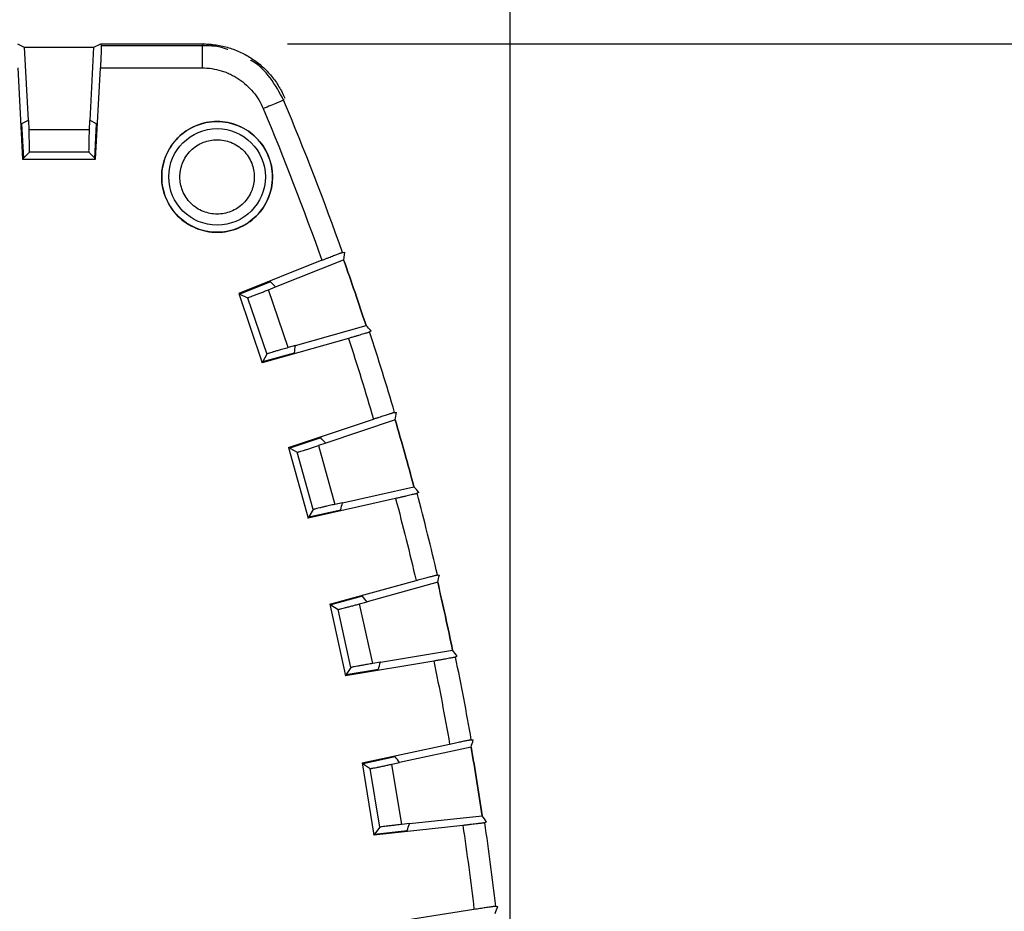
# Model space of a CAD drawing. Header units: millimetres. Extents: x 10 to 410, y 10 to 314.
# Tile 18 of 31: x 266 to 288, y 154 to 174. Entities that reach past the tile are written whole.
import ezdxf

# ---------------------------------------------------------------- set-up
doc = ezdxf.new("R2010")
doc.units = ezdxf.units.MM
doc.header["$LTSCALE"] = 1.5
doc.layers.add('DIMENSIONS', color=140, linetype='Continuous', lineweight=25)
doc.styles.add('SLDTEXTSTYLE0', font='TXT', dxfattribs={"width": 0.7})
doc.dimstyles.new('SLDDIMSTYLE0', dxfattribs={"dimtxt": 3.237012, "dimasz": 4.953, "dimexe": 0, "dimexo": 0.0625, "dimgap": 0.809253, "dimtad": 0, "dimtih": 1, "dimtoh": 1, "dimrnd": 1e-09, "dimzin": 12, "dimdsep": 46, "dimtxsty": 'SLDTEXTSTYLE0', "dimsah": 1, "dimcen": 0.09, "dimadec": 0, "dimazin": 3, "dimtfac": 1, "dimtofl": 0, "dimtmove": 0, "dimatfit": 3, "dimfxl": 0, "dimfrac": 2, "dimtolj": 1, "dimtzin": 12, "dimarcsym": 0})
doc.dimstyles.new('SLDDIMSTYLE2', dxfattribs={"dimtxt": 3.237012, "dimasz": 4.953, "dimexe": 0, "dimexo": 0.0625, "dimgap": 0.809253, "dimtad": 0, "dimtih": 1, "dimtoh": 1, "dimrnd": 1e-09, "dimzin": 4, "dimdsep": 46, "dimtxsty": 'SLDTEXTSTYLE0', "dimsah": 1, "dimcen": 0.09, "dimadec": 0, "dimazin": 1, "dimtfac": 1, "dimtofl": 0, "dimtmove": 0, "dimatfit": 3, "dimfxl": 0, "dimfrac": 2, "dimtolj": 1, "dimtzin": 12, "dimarcsym": 0})

# ---------------------------------------------------------------- blocks, each defined once
blk = doc.blocks.new('_D_2')
at = {"layer": 'DIMENSIONS'}
for p, q in [((161.61, 130.737), (161.61, 197.796)), ((276.61, 152.945), (276.61, 197.796)), ((161.61, 193.033), (209.618, 193.033)), ((214.004, 193.033), (212.917, 193.033)), ((212.917, 193.033), (212.917, 187.889)), ((223.623, 193.033), (224.71, 193.033)), ((224.71, 193.033), (224.71, 187.889)), ((276.61, 193.033), (228.01, 193.033)), ((212.917, 187.889), (214.004, 187.889)), ((224.71, 187.889), (223.623, 187.889))]:
    blk.add_line(p, q, dxfattribs=at)
for points in [[(161.61, 193.033), (166.563, 192.271), (166.563, 193.795)], [(276.61, 193.033), (271.657, 193.795), (271.657, 192.271)]]:
    blk.add_solid(points, dxfattribs=at)
at = {"layer": 'DIMENSIONS', "char_height": 3.175, "attachment_point": 1, "style": 'SLDTEXTSTYLE0'}
for s, insert in [('115.0', (212.658, 197.851)), ('4.53', (214.004, 191.982))]:
    blk.add_mtext(s, dxfattribs=dict(at, insert=insert))
blk = doc.blocks.new('_D_4')
at = {"layer": 'DIMENSIONS'}
for p, q in [((271.591, 173.727), (300.865, 173.727)), ((296.102, 173.727), (296.102, 158.208)), ((291.293, 152.339), (290.206, 152.339)), ((290.206, 152.339), (290.206, 147.194)), ((300.912, 152.339), (301.999, 152.339)), ((301.999, 152.339), (301.999, 147.194)), ((290.206, 147.194), (291.293, 147.194)), ((301.999, 147.194), (300.912, 147.194)), ((296.102, 129.419), (296.102, 146.47)), ((288.962, 129.419), (300.865, 129.419))]:
    blk.add_line(p, q, dxfattribs=at)
for points in [[(296.102, 173.727), (295.34, 168.774), (296.864, 168.774)], [(296.102, 129.419), (296.864, 134.372), (295.34, 134.372)]]:
    blk.add_solid(points, dxfattribs=at)
at = {"layer": 'DIMENSIONS', "char_height": 3.175, "attachment_point": 1, "style": 'SLDTEXTSTYLE0'}
for s, insert in [('44.3', (291.293, 157.156)), ('1.74', (291.293, 151.287))]:
    blk.add_mtext(s, dxfattribs=dict(at, insert=insert))

msp = doc.modelspace()

# ---------------------------------------------------------------- linework, layer by layer
for p, q in [((265.496, 173.727), (265.648, 173.653)), ((265.648, 173.653), (265.735, 172.001)), ((265.648, 173.653), (267.222, 173.653)), ((267.136, 172.001), (267.222, 173.653)), ((267.222, 173.653), (267.375, 173.727)), ((267.222, 173.653), (267.375, 173.727)), ((267.375, 173.727), (267.386, 173.686)), ((267.375, 173.727), (269.686, 173.727)), ((267.375, 173.727), (267.386, 173.686)), ((267.375, 173.727), (269.686, 173.727)), ((269.66, 173.686), (267.386, 173.686)), ((269.66, 173.686), (269.686, 173.727)), ((269.892, 173.696), (269.686, 173.727)), ((265.502, 173.187), (265.61, 171.127)), ((265.502, 173.187), (265.61, 171.127)), ((267.26, 171.127), (267.368, 173.187)), ((267.26, 171.127), (267.368, 173.187)), ((267.368, 173.187), (269.66, 173.187)), ((267.368, 173.187), (269.66, 173.187)), ((271.514, 172.477), (271.502, 172.46)), ((271.514, 172.477), (271.502, 172.46)), ((265.735, 172.001), (265.59, 171.927)), ((265.75, 172.001), (265.735, 172.001)), ((265.757, 171.788), (265.75, 172.001)), ((267.121, 172.001), (267.113, 171.788)), ((267.136, 172.001), (267.121, 172.001)), ((267.28, 171.927), (267.136, 172.001)), ((265.59, 171.927), (265.631, 171.149)), ((267.113, 171.788), (265.757, 171.788)), ((267.239, 171.149), (267.28, 171.927)), ((265.61, 171.127), (265.631, 171.149)), ((265.61, 171.127), (267.26, 171.127)), ((265.61, 171.127), (267.26, 171.127)), ((265.766, 171.288), (265.631, 171.149)), ((267.104, 171.288), (265.766, 171.288)), ((267.239, 171.149), (267.104, 171.288)), ((267.239, 171.149), (267.24, 171.165)), ((267.26, 171.127), (267.239, 171.149)), ((271.32, 168.245), (272.855, 168.859)), ((272.832, 169.024), (272.874, 169.026)), ((272.874, 169.026), (272.855, 168.859)), ((272.874, 169.026), (272.855, 168.859)), ((272.365, 168.846), (270.488, 168.095)), ((272.365, 168.846), (270.488, 168.095)), ((271.202, 168.357), (270.515, 168.083)), ((271.158, 168.18), (271.32, 168.245)), ((271.202, 168.357), (271.32, 168.245)), ((271.202, 168.357), (271.32, 168.245)), ((270.488, 168.095), (271.019, 166.533)), ((270.488, 168.095), (271.019, 166.533)), ((270.488, 168.095), (270.515, 168.083)), ((270.515, 168.083), (270.69, 168.002)), ((270.69, 168.002), (271.123, 166.73)), ((271.602, 166.875), (271.158, 168.18)), ((271.77, 166.922), (273.361, 167.373)), ((272.965, 167.084), (271.019, 166.533)), ((273.478, 167.252), (273.443, 167.228)), ((273.478, 167.252), (273.443, 167.228)), ((271.77, 166.922), (271.602, 166.875)), ((271.033, 166.56), (271.745, 166.761)), ((271.123, 166.73), (271.033, 166.56)), ((271.019, 166.533), (271.033, 166.56)), ((274.004, 165.414), (274.047, 165.414)), ((274.004, 165.414), (274.047, 165.414)), ((271.612, 164.618), (273.529, 165.263)), ((274.018, 165.248), (272.452, 164.721)), ((272.34, 164.84), (271.639, 164.604)), ((272.452, 164.721), (272.286, 164.665)), ((272.286, 164.665), (272.657, 163.338)), ((271.612, 164.618), (272.056, 163.029)), ((271.612, 164.618), (272.056, 163.029)), ((271.639, 164.604), (271.612, 164.618)), ((271.639, 164.604), (271.809, 164.514)), ((272.17, 163.22), (271.809, 164.514)), ((272.827, 163.376), (274.44, 163.736)), ((274.551, 163.609), (274.515, 163.587)), ((274.551, 163.609), (274.515, 163.587)), ((274.029, 163.47), (272.056, 163.029)), ((272.827, 163.376), (272.657, 163.338)), ((272.17, 163.22), (272.071, 163.055)), ((272.071, 163.055), (272.793, 163.216)), ((272.056, 163.029), (272.071, 163.055)), ((274.974, 161.745), (275.016, 161.743)), ((274.974, 161.745), (275.016, 161.743)), ((272.541, 161.084), (274.49, 161.621)), ((274.978, 161.579), (273.385, 161.14)), ((272.541, 161.084), (272.895, 159.472)), ((272.541, 161.084), (272.895, 159.472)), ((272.567, 161.068), (272.541, 161.084)), ((273.28, 161.265), (272.567, 161.068)), ((273.216, 161.093), (273.385, 161.14)), ((273.512, 159.747), (273.216, 161.093)), ((272.567, 161.068), (272.732, 160.969)), ((273.02, 159.657), (272.732, 160.969)), ((273.685, 159.775), (275.315, 160.045)), ((274.89, 159.802), (272.895, 159.472)), ((273.685, 159.775), (273.512, 159.747)), ((275.419, 159.912), (275.381, 159.892)), ((275.419, 159.912), (275.381, 159.892)), ((273.02, 159.657), (272.912, 159.497)), ((272.912, 159.497), (273.642, 159.618)), ((272.895, 159.472), (272.912, 159.497)), ((275.737, 158.028), (275.779, 158.023)), ((275.737, 158.028), (275.779, 158.023)), ((273.271, 157.503), (275.247, 157.93)), ((275.732, 157.861), (274.116, 157.512)), ((274.018, 157.642), (273.296, 157.486)), ((273.271, 157.503), (273.535, 155.874)), ((273.271, 157.503), (273.535, 155.874)), ((273.296, 157.486), (273.271, 157.503)), ((273.296, 157.486), (273.455, 157.377)), ((273.67, 156.051), (273.455, 157.377)), ((273.946, 157.475), (274.116, 157.512)), ((274.166, 156.114), (273.946, 157.475)), ((274.34, 156.133), (275.983, 156.311)), ((275.545, 156.093), (273.535, 155.874)), ((273.67, 156.051), (273.553, 155.898)), ((273.553, 155.898), (274.288, 155.978)), ((274.34, 156.133), (274.166, 156.114)), ((276.079, 156.173), (276.04, 156.155)), ((276.079, 156.173), (276.04, 156.155)), ((273.535, 155.874), (273.553, 155.898)), ((273.8, 153.887), (275.797, 154.203)), ((276.291, 154.273), (276.333, 154.266)), ((276.291, 154.273), (276.333, 154.266))]:
    msp.add_line(p, q)
for radius in [1.25, 1.089]:
    msp.add_circle((270, 170.727), radius)
for radius, start, end in [(67.959, 19.59986, 22.7065), (67.926, 18.13791, 19.46209), (67.959, 16.39986, 18.00014), (67.926, 14.93791, 16.26209), (67.959, 13.19986, 14.80014), (67.926, 11.73791, 13.06209), (67.959, 9.99986, 11.60014), (67.926, 8.53791, 9.86209), (67.959, 6.79986, 8.40014)]:
    msp.add_arc((208.81, 146.227), radius, start, end)
for centre, major_axis, start_param, end_param in [((221.39, 101.771), (-25.161, 88.919), 5.269034, 5.270927), ((197.033, 187.846), (-23.556, 83.245), 4.223496, 4.225438), ((194.074, 190.015), (-29.475, 87.583), 4.153851, 4.155743), ((222.606, 105.232), (-27.594, 81.995), 5.19934, 5.201282), ((218.889, 101.138), (-20.159, 90.185), 5.269034, 5.270927), ((199.375, 188.439), (-18.872, 84.431), 4.223496, 4.225438), ((196.541, 190.77), (-24.54, 89.092), 4.153851, 4.155743), ((220.296, 104.526), (-22.974, 83.408), 5.19934, 5.201282), ((216.356, 100.646), (-15.093, 91.169), 5.269034, 5.270927), ((201.746, 188.9), (-14.13, 85.352), 4.223496, 4.225438), ((199.047, 191.385), (-19.529, 90.323), 4.153851, 4.155743), ((217.951, 103.95), (-18.283, 84.56), 5.19934, 5.201282), ((213.8, 100.296), (-9.98, 91.87), 5.269034, 5.270927), ((204.139, 189.228), (-9.343, 86.008), 4.223496, 4.225438), ((201.583, 191.86), (-14.456, 91.272), 4.153851, 4.155743)]:
    msp.add_ellipse(centre, major_axis=major_axis, ratio=0.866047, start_param=start_param, end_param=end_param)
for points, knots in [([(267.386, 173.686), (267.386, 173.684), (267.387, 173.68), (267.387, 173.662), (267.386, 173.635), (267.385, 173.598), (267.384, 173.551), (267.382, 173.494), (267.379, 173.427), (267.376, 173.353), (267.372, 173.272), (267.37, 173.215), (267.368, 173.187)], [0, 0, 0, 0, 0.0873537, 0.1775051, 0.2704599, 0.366223, 0.4647988, 0.5661915, 0.6704048, 0.7774419, 0.8873061, 1, 1, 1, 1]), ([(267.386, 173.686), (267.386, 173.684), (267.387, 173.68), (267.387, 173.662), (267.386, 173.635), (267.385, 173.598), (267.384, 173.551), (267.382, 173.494), (267.379, 173.427), (267.376, 173.353), (267.372, 173.272), (267.37, 173.215), (267.368, 173.187)], [0, 0, 0, 0, 0.087354, 0.177505, 0.27046, 0.366223, 0.464799, 0.566191, 0.670405, 0.777442, 0.887306, 1, 1, 1, 1]), ([(269.66, 173.686), (269.66, 173.683), (269.66, 173.657), (269.66, 173.541), (269.66, 173.368), (269.66, 173.244), (269.66, 173.187)], [0, 0, 0, 0, 0.249991, 0.499997, 0.750003, 1.000009, 1.000009, 1.000009, 1.000009]), ([(269.66, 173.686), (269.66, 173.683), (269.66, 173.657), (269.66, 173.541), (269.66, 173.368), (269.66, 173.244), (269.66, 173.187)], [0, 0, 0, 0, 0.249991, 0.499997, 0.750003, 1.000009, 1.000009, 1.000009, 1.000009]), ([(270.239, 173.6), (270.239, 173.6), (270.062, 173.683), (269.861, 173.685), (269.66, 173.686)], [0, 0, 0, 0, 0.002776, 1, 1, 1, 1]), ([(270.239, 173.6), (270.239, 173.6), (270.062, 173.683), (269.861, 173.685), (269.66, 173.686)], [0, 0, 0, 0, 0.002776, 1, 1, 1, 1]), ([(269.686, 173.727), (269.735, 173.726), (269.833, 173.724), (269.979, 173.707), (270.123, 173.68), (270.265, 173.643), (270.404, 173.595), (270.539, 173.538), (270.669, 173.47), (270.794, 173.394), (270.913, 173.308), (271.026, 173.214), (271.131, 173.111), (271.228, 173.002), (271.318, 172.885), (271.398, 172.763), (271.47, 172.635), (271.509, 172.545), (271.529, 172.501)], [0, 0, 0, 0, 0.062507, 0.125011, 0.187513, 0.250012, 0.312511, 0.375007, 0.437504, 0.499999, 0.562495, 0.624991, 0.687488, 0.749987, 0.812487, 0.874988, 0.937493, 1, 1, 1, 1]), ([(269.686, 173.727), (269.735, 173.726), (269.833, 173.724), (269.979, 173.707), (270.123, 173.68), (270.265, 173.643), (270.404, 173.595), (270.539, 173.538), (270.669, 173.47), (270.794, 173.394), (270.913, 173.308), (271.026, 173.214), (271.131, 173.111), (271.228, 173.002), (271.318, 172.885), (271.398, 172.763), (271.47, 172.635), (271.509, 172.545), (271.529, 172.501)], [0, 0, 0, 0, 0.062507, 0.125011, 0.187513, 0.250012, 0.312511, 0.375007, 0.437504, 0.499999, 0.562495, 0.624991, 0.687488, 0.749987, 0.812487, 0.874988, 0.937493, 1, 1, 1, 1]), ([(271.502, 172.46), (271.41, 172.63), (271.224, 172.971), (270.938, 173.271), (270.756, 173.356), (270.751, 173.359)], [0, 0, 0, 0, 0.492947, 0.985803, 1, 1, 1, 1]), ([(271.502, 172.46), (271.41, 172.63), (271.224, 172.971), (270.938, 173.271), (270.756, 173.356), (270.751, 173.359)], [0, 0, 0, 0, 0.492947, 0.985803, 1, 1, 1, 1]), ([(269.66, 173.187), (269.734, 173.187), (269.881, 173.176), (270.061, 173.136), (270.199, 173.088), (270.334, 173.03), (270.558, 172.904), (270.831, 172.655), (270.985, 172.402), (271.042, 172.267)], [0, 0, 0, 0, 0.00021866, 0.00043732, 0.00054665, 0.00065598, 0.00087464, 0.00131196, 0.001749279, 0.001749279, 0.001749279, 0.001749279]), ([(269.66, 173.187), (269.734, 173.187), (269.881, 173.176), (270.061, 173.136), (270.199, 173.088), (270.334, 173.03), (270.558, 172.904), (270.831, 172.655), (270.985, 172.402), (271.042, 172.267)], [0, 0, 0, 0, 0.00021866, 0.00043732, 0.00054665, 0.00065598, 0.00087464, 0.00131196, 0.001749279, 0.001749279, 0.001749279, 0.001749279]), ([(271.502, 172.46), (271.496, 172.457), (271.445, 172.436), (271.273, 172.364), (271.16, 172.317), (271.042, 172.267)], [0, 0, 0, 0, 0.5, 0.5, 1, 1, 1, 1]), ([(271.502, 172.46), (271.496, 172.457), (271.445, 172.436), (271.273, 172.364), (271.16, 172.317), (271.042, 172.267)], [0, 0, 0, 0, 0.5, 0.5, 1, 1, 1, 1]), ([(271.25, 170.727), (271.25, 170.891), (271.218, 171.054), (271.093, 171.356), (271, 171.495), (270.768, 171.726), (270.63, 171.819), (270.327, 171.944), (270.164, 171.977), (269.837, 171.977), (269.673, 171.944), (269.371, 171.819), (269.232, 171.726), (269.001, 171.495), (268.908, 171.356), (268.783, 171.054), (268.75, 170.891), (268.75, 170.727)], [0, 0, 0, 0, 0.125, 0.125, 0.25, 0.25, 0.375, 0.375, 0.5, 0.5, 0.625, 0.625, 0.75, 0.75, 0.875, 0.875, 1, 1, 1, 1]), ([(265.766, 171.288), (265.766, 171.29), (265.767, 171.292), (265.767, 171.305), (265.768, 171.329), (265.768, 171.37), (265.767, 171.435), (265.765, 171.514), (265.763, 171.602), (265.76, 171.695), (265.758, 171.757), (265.757, 171.788)], [0, 0, 0, 0, 0.0796621, 0.1593609, 0.2403244, 0.3686609, 0.4999934, 0.6283481, 0.7597117, 0.8791241, 1, 1, 1, 1]), ([(265.766, 171.288), (265.766, 171.29), (265.767, 171.292), (265.767, 171.305), (265.768, 171.329), (265.768, 171.37), (265.767, 171.435), (265.765, 171.514), (265.763, 171.602), (265.76, 171.695), (265.758, 171.757), (265.757, 171.788)], [0, 0, 0, 0, 0.079662, 0.159361, 0.240324, 0.368661, 0.499993, 0.628348, 0.759712, 0.879124, 1, 1, 1, 1]), ([(267.113, 171.788), (267.113, 171.768), (267.111, 171.727), (267.109, 171.665), (267.107, 171.594), (267.105, 171.515), (267.103, 171.436), (267.103, 171.371), (267.102, 171.325), (267.103, 171.295), (267.104, 171.291), (267.104, 171.288)], [0, 0, 0, 0, 0.079699, 0.159432, 0.240426, 0.368797, 0.500142, 0.628485, 0.759814, 0.879179, 1, 1, 1, 1]), ([(267.113, 171.788), (267.113, 171.768), (267.111, 171.727), (267.109, 171.665), (267.107, 171.594), (267.105, 171.515), (267.103, 171.436), (267.103, 171.371), (267.102, 171.325), (267.103, 171.295), (267.104, 171.291), (267.104, 171.288)], [0, 0, 0, 0, 0.079699, 0.1594323, 0.2404262, 0.3687972, 0.500142, 0.6284849, 0.7598136, 0.8791794, 1, 1, 1, 1]), ([(269.161, 170.727), (269.162, 170.753), (269.163, 170.806), (269.175, 170.884), (269.193, 170.961), (269.229, 171.065), (269.293, 171.191), (269.403, 171.324), (269.536, 171.434), (269.732, 171.535), (270, 171.586), (270.325, 171.525), (270.562, 171.368), (270.707, 171.191), (270.784, 171.042), (270.831, 170.885), (270.837, 170.78), (270.84, 170.727)], [0, 0, 0, 0, 0.030181, 0.060117, 0.090078, 0.120333, 0.185336, 0.250543, 0.315546, 0.380753, 0.500411, 0.62007, 0.749587, 0.81459, 0.879797, 0.939849, 1, 1, 1, 1]), ([(269.161, 170.727), (269.162, 170.753), (269.163, 170.806), (269.175, 170.884), (269.193, 170.961), (269.229, 171.065), (269.293, 171.191), (269.403, 171.324), (269.536, 171.434), (269.732, 171.535), (270, 171.586), (270.325, 171.525), (270.562, 171.368), (270.707, 171.191), (270.784, 171.042), (270.831, 170.885), (270.837, 170.78), (270.84, 170.727)], [0, 0, 0, 0, 0.030181, 0.060117, 0.090078, 0.120333, 0.185336, 0.250543, 0.315546, 0.380753, 0.500411, 0.62007, 0.749587, 0.81459, 0.879797, 0.939849, 1, 1, 1, 1]), ([(268.75, 170.727), (268.75, 170.563), (268.783, 170.4), (268.908, 170.097), (269.001, 169.959), (269.232, 169.727), (269.371, 169.635), (269.673, 169.509), (269.837, 169.477), (270.164, 169.477), (270.327, 169.509), (270.63, 169.635), (270.768, 169.727), (271, 169.959), (271.093, 170.097), (271.218, 170.4), (271.25, 170.563), (271.25, 170.727)], [0, 0, 0, 0, 0.125, 0.125, 0.25, 0.25, 0.375, 0.375, 0.5, 0.5, 0.625, 0.625, 0.75, 0.75, 0.875, 0.875, 1, 1, 1, 1]), ([(270.84, 170.727), (270.839, 170.7), (270.838, 170.648), (270.826, 170.569), (270.808, 170.493), (270.772, 170.389), (270.707, 170.263), (270.598, 170.129), (270.465, 170.02), (270.269, 169.919), (270, 169.867), (269.675, 169.929), (269.439, 170.085), (269.294, 170.263), (269.217, 170.412), (269.169, 170.569), (269.164, 170.674), (269.161, 170.727)], [0, 0, 0, 0, 0.030181, 0.060117, 0.090078, 0.120333, 0.185336, 0.250543, 0.315546, 0.380753, 0.500411, 0.62007, 0.749587, 0.81459, 0.879797, 0.939849, 1, 1, 1, 1]), ([(270.84, 170.727), (270.839, 170.7), (270.838, 170.648), (270.826, 170.569), (270.808, 170.493), (270.772, 170.389), (270.707, 170.263), (270.598, 170.129), (270.465, 170.02), (270.269, 169.919), (270, 169.867), (269.675, 169.929), (269.439, 170.085), (269.294, 170.263), (269.217, 170.412), (269.169, 170.569), (269.164, 170.674), (269.161, 170.727)], [0, 0, 0, 0, 0.030181, 0.060117, 0.090078, 0.120333, 0.185336, 0.250543, 0.315546, 0.380753, 0.500411, 0.62007, 0.749587, 0.81459, 0.879797, 0.939849, 1, 1, 1, 1]), ([(272.365, 168.846), (272.386, 168.855), (272.429, 168.872), (272.491, 168.896), (272.55, 168.919), (272.605, 168.94), (272.655, 168.96), (272.699, 168.977), (272.738, 168.991), (272.77, 169.003), (272.795, 169.012), (272.814, 169.019), (272.827, 169.023), (272.83, 169.023), (272.832, 169.024)], [0, 0, 0, 0, 0.0911151, 0.1808109, 0.2690884, 0.3559489, 0.4413937, 0.5254243, 0.6080421, 0.6892488, 0.7690461, 0.8474358, 0.9244197, 1, 1, 1, 1]), ([(272.365, 168.846), (272.386, 168.855), (272.429, 168.872), (272.491, 168.896), (272.55, 168.919), (272.605, 168.94), (272.655, 168.96), (272.699, 168.977), (272.738, 168.991), (272.77, 169.003), (272.795, 169.012), (272.814, 169.019), (272.827, 169.023), (272.83, 169.023), (272.832, 169.024)], [0, 0, 0, 0, 0.0911151, 0.1808109, 0.2690884, 0.3559489, 0.4413937, 0.5254243, 0.6080421, 0.6892488, 0.7690461, 0.8474358, 0.9244197, 1, 1, 1, 1]), ([(270.69, 168.002), (270.691, 168.002), (270.694, 168.002), (270.706, 168.006), (270.729, 168.014), (270.768, 168.028), (270.828, 168.051), (270.902, 168.079), (270.984, 168.111), (271.071, 168.145), (271.129, 168.168), (271.158, 168.18)], [0, 0, 0, 0, 0.079638, 0.159311, 0.24025, 0.368555, 0.499871, 0.62823, 0.759618, 0.879071, 1, 1, 1, 1]), ([(270.69, 168.002), (270.691, 168.002), (270.694, 168.002), (270.706, 168.006), (270.729, 168.014), (270.768, 168.028), (270.828, 168.051), (270.902, 168.079), (270.984, 168.111), (271.071, 168.145), (271.129, 168.168), (271.158, 168.18)], [0, 0, 0, 0, 0.079638, 0.159311, 0.24025, 0.368555, 0.499871, 0.62823, 0.759618, 0.879071, 1, 1, 1, 1]), ([(273.443, 167.228), (273.441, 167.227), (273.437, 167.225), (273.42, 167.219), (273.393, 167.21), (273.356, 167.198), (273.31, 167.184), (273.254, 167.168), (273.191, 167.149), (273.12, 167.128), (273.044, 167.106), (272.992, 167.091), (272.965, 167.084)], [0, 0, 0, 0, 0.0908696, 0.1837602, 0.2786751, 0.3756176, 0.4745905, 0.5755966, 0.6786383, 0.783718, 0.890838, 1, 1, 1, 1]), ([(273.443, 167.228), (273.441, 167.227), (273.437, 167.225), (273.42, 167.219), (273.393, 167.21), (273.356, 167.198), (273.31, 167.184), (273.254, 167.168), (273.191, 167.149), (273.12, 167.128), (273.044, 167.106), (272.992, 167.091), (272.965, 167.084)], [0, 0, 0, 0, 0.09087, 0.18376, 0.278675, 0.375618, 0.474591, 0.575597, 0.678638, 0.783718, 0.890838, 1, 1, 1, 1]), ([(271.602, 166.875), (271.582, 166.869), (271.542, 166.858), (271.483, 166.841), (271.415, 166.821), (271.339, 166.799), (271.263, 166.777), (271.201, 166.757), (271.157, 166.743), (271.129, 166.734), (271.125, 166.732), (271.123, 166.73)], [0, 0, 0, 0, 0.079735, 0.1595, 0.240519, 0.368915, 0.500264, 0.628591, 0.759888, 0.879217, 1, 1, 1, 1]), ([(271.602, 166.875), (271.582, 166.869), (271.542, 166.858), (271.483, 166.841), (271.415, 166.821), (271.339, 166.799), (271.263, 166.777), (271.201, 166.757), (271.157, 166.743), (271.129, 166.734), (271.125, 166.732), (271.123, 166.73)], [0, 0, 0, 0, 0.079735, 0.1595, 0.240519, 0.368915, 0.500264, 0.628591, 0.759888, 0.879217, 1, 1, 1, 1]), ([(273.529, 165.263), (273.55, 165.27), (273.594, 165.285), (273.657, 165.306), (273.717, 165.326), (273.773, 165.344), (273.824, 165.36), (273.87, 165.375), (273.909, 165.387), (273.941, 165.397), (273.967, 165.405), (273.986, 165.41), (274, 165.414), (274.003, 165.414), (274.004, 165.414)], [0, 0, 0, 0, 0.091115, 0.180811, 0.269088, 0.355949, 0.441394, 0.525424, 0.608042, 0.689249, 0.769046, 0.847436, 0.92442, 1, 1, 1, 1]), ([(273.529, 165.263), (273.55, 165.27), (273.594, 165.285), (273.657, 165.306), (273.717, 165.326), (273.773, 165.344), (273.824, 165.36), (273.87, 165.375), (273.909, 165.387), (273.941, 165.397), (273.967, 165.405), (273.986, 165.41), (274, 165.414), (274.003, 165.414), (274.004, 165.414)], [0, 0, 0, 0, 0.091115, 0.180811, 0.269088, 0.355949, 0.441394, 0.525424, 0.608042, 0.689249, 0.769046, 0.847436, 0.92442, 1, 1, 1, 1]), ([(271.809, 164.514), (271.81, 164.514), (271.813, 164.514), (271.825, 164.517), (271.848, 164.523), (271.888, 164.535), (271.95, 164.555), (272.025, 164.579), (272.109, 164.606), (272.197, 164.635), (272.256, 164.655), (272.286, 164.665)], [0, 0, 0, 0, 0.079638, 0.159311, 0.24025, 0.368555, 0.499871, 0.62823, 0.759618, 0.879071, 1, 1, 1, 1]), ([(271.809, 164.514), (271.81, 164.514), (271.813, 164.514), (271.825, 164.517), (271.848, 164.523), (271.888, 164.535), (271.95, 164.555), (272.025, 164.579), (272.109, 164.606), (272.197, 164.635), (272.256, 164.655), (272.286, 164.665)], [0, 0, 0, 0, 0.079638, 0.159311, 0.24025, 0.368555, 0.499871, 0.62823, 0.759618, 0.879071, 1, 1, 1, 1]), ([(274.515, 163.587), (274.513, 163.586), (274.509, 163.584), (274.491, 163.579), (274.463, 163.572), (274.426, 163.563), (274.379, 163.551), (274.323, 163.538), (274.258, 163.522), (274.187, 163.506), (274.11, 163.488), (274.056, 163.476), (274.029, 163.47)], [0, 0, 0, 0, 0.09087, 0.18376, 0.278675, 0.375618, 0.474591, 0.575597, 0.678638, 0.783718, 0.890838, 1, 1, 1, 1]), ([(274.515, 163.587), (274.513, 163.586), (274.509, 163.584), (274.491, 163.579), (274.463, 163.572), (274.426, 163.563), (274.379, 163.551), (274.323, 163.538), (274.258, 163.522), (274.187, 163.506), (274.11, 163.488), (274.056, 163.476), (274.029, 163.47)], [0, 0, 0, 0, 0.0908696, 0.1837602, 0.2786751, 0.3756176, 0.4745905, 0.5755966, 0.6786383, 0.783718, 0.890838, 1, 1, 1, 1]), ([(272.657, 163.338), (272.637, 163.333), (272.596, 163.324), (272.536, 163.31), (272.467, 163.294), (272.39, 163.277), (272.313, 163.258), (272.25, 163.243), (272.205, 163.231), (272.176, 163.223), (272.172, 163.221), (272.17, 163.22)], [0, 0, 0, 0, 0.079735, 0.1595, 0.240519, 0.368915, 0.500264, 0.628591, 0.759888, 0.879217, 1, 1, 1, 1]), ([(272.657, 163.338), (272.637, 163.333), (272.596, 163.324), (272.536, 163.31), (272.467, 163.294), (272.39, 163.277), (272.313, 163.258), (272.25, 163.243), (272.205, 163.231), (272.176, 163.223), (272.172, 163.221), (272.17, 163.22)], [0, 0, 0, 0, 0.079735, 0.1595, 0.240519, 0.368915, 0.500264, 0.628591, 0.759888, 0.879217, 1, 1, 1, 1]), ([(274.49, 161.621), (274.513, 161.627), (274.557, 161.639), (274.621, 161.656), (274.682, 161.673), (274.739, 161.688), (274.791, 161.701), (274.837, 161.713), (274.877, 161.723), (274.91, 161.731), (274.936, 161.738), (274.956, 161.742), (274.969, 161.745), (274.972, 161.745), (274.974, 161.745)], [0, 0, 0, 0, 0.0911151, 0.1808109, 0.2690884, 0.3559489, 0.4413937, 0.5254243, 0.6080421, 0.6892488, 0.7690461, 0.8474358, 0.9244197, 1, 1, 1, 1]), ([(274.49, 161.621), (274.513, 161.627), (274.557, 161.639), (274.621, 161.656), (274.682, 161.673), (274.739, 161.688), (274.791, 161.701), (274.837, 161.713), (274.877, 161.723), (274.91, 161.731), (274.936, 161.738), (274.956, 161.742), (274.969, 161.745), (274.972, 161.745), (274.974, 161.745)], [0, 0, 0, 0, 0.091115, 0.180811, 0.269088, 0.355949, 0.441394, 0.525424, 0.608042, 0.689249, 0.769046, 0.847436, 0.92442, 1, 1, 1, 1]), ([(272.732, 160.969), (272.733, 160.969), (272.735, 160.968), (272.748, 160.971), (272.771, 160.976), (272.812, 160.986), (272.875, 161.002), (272.951, 161.022), (273.036, 161.044), (273.126, 161.068), (273.186, 161.085), (273.216, 161.093)], [0, 0, 0, 0, 0.079638, 0.159311, 0.24025, 0.368555, 0.499871, 0.62823, 0.759618, 0.879071, 1, 1, 1, 1]), ([(272.732, 160.969), (272.733, 160.969), (272.735, 160.968), (272.748, 160.971), (272.771, 160.976), (272.812, 160.986), (272.875, 161.002), (272.951, 161.022), (273.036, 161.044), (273.126, 161.068), (273.186, 161.085), (273.216, 161.093)], [0, 0, 0, 0, 0.079638, 0.159311, 0.24025, 0.368555, 0.499871, 0.62823, 0.759618, 0.879071, 1, 1, 1, 1]), ([(273.512, 159.747), (273.492, 159.743), (273.451, 159.737), (273.391, 159.726), (273.32, 159.714), (273.242, 159.701), (273.165, 159.687), (273.1, 159.675), (273.055, 159.666), (273.026, 159.659), (273.022, 159.658), (273.02, 159.657)], [0, 0, 0, 0, 0.079735, 0.1595, 0.240519, 0.368915, 0.500264, 0.628591, 0.759888, 0.879217, 1, 1, 1, 1]), ([(273.512, 159.747), (273.492, 159.743), (273.451, 159.737), (273.391, 159.726), (273.32, 159.714), (273.242, 159.701), (273.165, 159.687), (273.1, 159.675), (273.055, 159.666), (273.026, 159.659), (273.022, 159.658), (273.02, 159.657)], [0, 0, 0, 0, 0.079735, 0.1595, 0.240519, 0.368915, 0.500264, 0.628591, 0.759888, 0.879217, 1, 1, 1, 1]), ([(275.381, 159.892), (275.379, 159.891), (275.375, 159.89), (275.357, 159.886), (275.329, 159.88), (275.291, 159.873), (275.244, 159.864), (275.187, 159.854), (275.122, 159.842), (275.049, 159.829), (274.971, 159.816), (274.917, 159.807), (274.89, 159.802)], [0, 0, 0, 0, 0.0908696, 0.1837602, 0.2786751, 0.3756176, 0.4745905, 0.5755966, 0.6786383, 0.783718, 0.890838, 1, 1, 1, 1]), ([(275.381, 159.892), (275.379, 159.891), (275.375, 159.89), (275.357, 159.886), (275.329, 159.88), (275.291, 159.873), (275.244, 159.864), (275.187, 159.854), (275.122, 159.842), (275.049, 159.829), (274.971, 159.816), (274.917, 159.807), (274.89, 159.802)], [0, 0, 0, 0, 0.09087, 0.18376, 0.278675, 0.375618, 0.474591, 0.575597, 0.678638, 0.783718, 0.890838, 1, 1, 1, 1]), ([(275.247, 157.93), (275.27, 157.935), (275.314, 157.945), (275.38, 157.959), (275.442, 157.971), (275.499, 157.983), (275.552, 157.994), (275.598, 158.003), (275.639, 158.011), (275.672, 158.017), (275.699, 158.022), (275.719, 158.026), (275.732, 158.028), (275.735, 158.028), (275.737, 158.028)], [0, 0, 0, 0, 0.0911151, 0.1808109, 0.2690884, 0.3559489, 0.4413937, 0.5254243, 0.6080421, 0.6892488, 0.7690461, 0.8474358, 0.9244197, 1, 1, 1, 1]), ([(275.247, 157.93), (275.27, 157.935), (275.314, 157.945), (275.38, 157.959), (275.442, 157.971), (275.499, 157.983), (275.552, 157.994), (275.598, 158.003), (275.639, 158.011), (275.672, 158.017), (275.699, 158.022), (275.719, 158.026), (275.732, 158.028), (275.735, 158.028), (275.737, 158.028)], [0, 0, 0, 0, 0.091115, 0.180811, 0.269088, 0.355949, 0.441394, 0.525424, 0.608042, 0.689249, 0.769046, 0.847436, 0.92442, 1, 1, 1, 1]), ([(273.455, 157.377), (273.456, 157.377), (273.458, 157.377), (273.471, 157.379), (273.495, 157.383), (273.536, 157.39), (273.599, 157.402), (273.677, 157.418), (273.763, 157.436), (273.854, 157.455), (273.915, 157.468), (273.946, 157.475)], [0, 0, 0, 0, 0.079638, 0.159311, 0.24025, 0.368555, 0.499871, 0.62823, 0.759618, 0.879071, 1, 1, 1, 1]), ([(273.455, 157.377), (273.456, 157.377), (273.458, 157.377), (273.471, 157.379), (273.495, 157.383), (273.536, 157.39), (273.599, 157.402), (273.677, 157.418), (273.763, 157.436), (273.854, 157.455), (273.915, 157.468), (273.946, 157.475)], [0, 0, 0, 0, 0.079638, 0.159311, 0.24025, 0.368555, 0.499871, 0.62823, 0.759618, 0.879071, 1, 1, 1, 1]), ([(274.166, 156.114), (274.146, 156.112), (274.105, 156.107), (274.044, 156.1), (273.973, 156.092), (273.894, 156.083), (273.816, 156.073), (273.751, 156.065), (273.705, 156.059), (273.676, 156.054), (273.672, 156.052), (273.67, 156.051)], [0, 0, 0, 0, 0.079735, 0.1595, 0.240519, 0.368915, 0.500264, 0.628591, 0.759888, 0.879217, 1, 1, 1, 1]), ([(274.166, 156.114), (274.146, 156.112), (274.105, 156.107), (274.044, 156.1), (273.973, 156.092), (273.894, 156.083), (273.816, 156.073), (273.751, 156.065), (273.705, 156.059), (273.676, 156.054), (273.672, 156.052), (273.67, 156.051)], [0, 0, 0, 0, 0.0797352, 0.1594999, 0.2405194, 0.3689153, 0.5002639, 0.628591, 0.7598877, 0.8792169, 1, 1, 1, 1]), ([(276.04, 156.155), (276.038, 156.154), (276.034, 156.153), (276.016, 156.15), (275.988, 156.146), (275.949, 156.14), (275.901, 156.134), (275.844, 156.127), (275.778, 156.119), (275.705, 156.111), (275.627, 156.102), (275.572, 156.096), (275.545, 156.093)], [0, 0, 0, 0, 0.09087, 0.18376, 0.278675, 0.375618, 0.474591, 0.575597, 0.678638, 0.783718, 0.890838, 1, 1, 1, 1]), ([(276.04, 156.155), (276.038, 156.154), (276.034, 156.153), (276.016, 156.15), (275.988, 156.146), (275.949, 156.14), (275.901, 156.134), (275.844, 156.127), (275.778, 156.119), (275.705, 156.111), (275.627, 156.102), (275.572, 156.096), (275.545, 156.093)], [0, 0, 0, 0, 0.09087, 0.18376, 0.278675, 0.375618, 0.474591, 0.575597, 0.678638, 0.783718, 0.890838, 1, 1, 1, 1]), ([(275.797, 154.203), (275.82, 154.207), (275.865, 154.214), (275.931, 154.224), (275.994, 154.234), (276.052, 154.242), (276.105, 154.25), (276.152, 154.257), (276.192, 154.262), (276.226, 154.267), (276.253, 154.27), (276.273, 154.272), (276.286, 154.274), (276.29, 154.273), (276.291, 154.273)], [0, 0, 0, 0, 0.091115, 0.180811, 0.269088, 0.355949, 0.441394, 0.525424, 0.608042, 0.689249, 0.769046, 0.847436, 0.92442, 1, 1, 1, 1]), ([(275.797, 154.203), (275.82, 154.207), (275.865, 154.214), (275.931, 154.224), (275.994, 154.234), (276.052, 154.242), (276.105, 154.25), (276.152, 154.257), (276.192, 154.262), (276.226, 154.267), (276.253, 154.27), (276.273, 154.272), (276.286, 154.274), (276.29, 154.273), (276.291, 154.273)], [0, 0, 0, 0, 0.091115, 0.180811, 0.269088, 0.355949, 0.441394, 0.525424, 0.608042, 0.689249, 0.769046, 0.847436, 0.92442, 1, 1, 1, 1])]:
    msp.add_open_spline(points, degree=3, knots=knots)
for points in [[(271.042, 172.267), (271.515, 171.135), (271.954, 170.002), (272.365, 168.846)], [(271.042, 172.267), (271.515, 171.135), (271.954, 170.002), (272.365, 168.846)], [(272.855, 168.859), (273.029, 168.365), (273.198, 167.87), (273.361, 167.373)], [(272.965, 167.084), (273.163, 166.474), (273.348, 165.878), (273.529, 165.263)], [(272.965, 167.084), (273.163, 166.474), (273.348, 165.878), (273.529, 165.263)], [(274.018, 165.248), (274.165, 164.746), (274.306, 164.242), (274.44, 163.736)], [(274.029, 163.47), (274.193, 162.85), (274.344, 162.245), (274.49, 161.621)], [(274.029, 163.47), (274.193, 162.85), (274.344, 162.245), (274.49, 161.621)], [(274.978, 161.579), (275.097, 161.069), (275.209, 160.558), (275.315, 160.045)], [(274.89, 159.802), (275.019, 159.174), (275.136, 158.562), (275.247, 157.93)], [(274.89, 159.802), (275.019, 159.174), (275.136, 158.562), (275.247, 157.93)], [(275.732, 157.861), (275.822, 157.345), (275.905, 156.829), (275.983, 156.311)], [(275.545, 156.093), (275.639, 155.458), (275.721, 154.84), (275.797, 154.203)], [(275.545, 156.093), (275.639, 155.458), (275.721, 154.84), (275.797, 154.203)]]:
    msp.add_open_spline(points, degree=3)

# ---------------------------------------------------------------- dimensions: what is measured, and where the dimension line sits
at = {"layer": 'DIMENSIONS'}
dim = msp.add_linear_dim(base=(276.61, 193.033), p1=(161.61, 128.832), p2=(276.61, 151.04), dimstyle='SLDDIMSTYLE2', dxfattribs=at)
dim.commit()
dim.dimension.update_dxf_attribs({"geometry": '_D_2', "text_midpoint": (218.814, 193.033), "dimtype": 160})
dim = msp.add_linear_dim(base=(296.102, 173.727), p1=(287.057, 129.419), p2=(269.686, 173.727), angle=90, dimstyle='SLDDIMSTYLE0', dxfattribs=at)
dim.commit()
dim.dimension.update_dxf_attribs({"geometry": '_D_4', "text_midpoint": (296.102, 152.339), "dimtype": 160})

doc.saveas('drawing.dxf')
